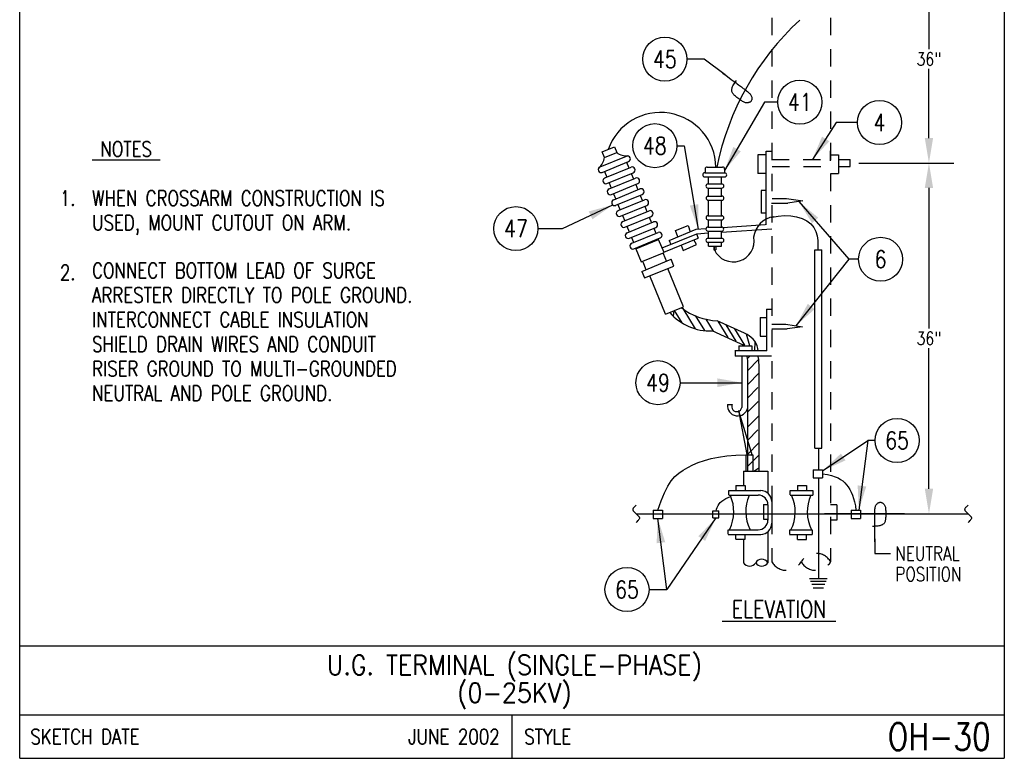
# Model space of a CAD drawing. Extents: x 0 to 7.1, y 0 to 9.85.
# Tile 1 of 3: x 0 to 7.1, y 0 to 5.33. Entities that reach past the tile are written whole.
import ezdxf
from ezdxf.enums import TextEntityAlignment as Align

# ---------------------------------------------------------------- set-up
doc = ezdxf.new("R2010")
doc.units = 0
doc.header["$MEASUREMENT"] = 0
doc.linetypes.add('HIDDEN2', pattern=[0.1875, 0.125, -0.0625])
doc.layers.get('0').update_dxf_attribs({"color": 2, "linetype": 'CONTINUOUS'})
doc.layers.get('Defpoints').update_dxf_attribs({"color": 2, "linetype": 'CONTINUOUS'})
doc.layers.add('E-DETL', color=2, linetype='CONTINUOUS')
doc.layers.add('E-DETL-TEXT', color=3, linetype='CONTINUOUS')
doc.styles.add('ROMANS', font='ROMANS.SHX', dxfattribs={"width": 0.8})
doc.styles.get("Standard").update_dxf_attribs({"font": 'ROMANS.SHX', "width": 0.8, "height": 0.125})
doc.dimstyles.get("Standard").update_dxf_attribs({"dimtxt": 0.18, "dimasz": 0.18, "dimexe": 0.18, "dimexo": 0.0625, "dimgap": 0.09, "dimtad": 0, "dimtih": 1, "dimtoh": 1, "dimdec": 4, "dimzin": 0, "dimdsep": 46, "dimtxsty": 'Standard', "dimcen": 0.09, "dimadec": 0, "dimazin": 0, "dimtfac": 1, "dimtdec": 4, "dimtofl": 0, "dimtmove": 0, "dimatfit": 3, "dimfxl": 0, "dimtolj": 1, "dimtzin": 0, "dimarcsym": 0})

# ---------------------------------------------------------------- blocks, each defined once
blk = doc.blocks.new('BREAK')
at = {"color": 0, "linetype": 'Continuous'}
blk.add_lwpolyline([(0, 0.0625), (-0.0055, 0.057), (-0.0103, 0.0521), (-0.0144, 0.0479), (-0.0177, 0.0441), (-0.0205, 0.0408), (-0.0225, 0.0378), (-0.0239, 0.0351), (-0.0247, 0.0326), (-0.0249, 0.0302), (-0.0246, 0.0279), (-0.0238, 0.0257), (-0.0226, 0.0236), (-0.0211, 0.0216), (-0.0194, 0.0196), (-0.0176, 0.0176), (-0.0156, 0.0156), (-0.0137, 0.0137), (-0.0117, 0.0117), (-0.0098, 0.0098), (-0.0078, 0.0078), (-0.0059, 0.0059), (-0.0039, 0.0039), (-0.002, 0.002), (0, 0), (0.002, -0.002), (0.0039, -0.0039), (0.0059, -0.0059), (0.0078, -0.0078), (0.0098, -0.0098), (0.0117, -0.0117), (0.0137, -0.0137), (0.0156, -0.0156), (0.0176, -0.0176), (0.0194, -0.0196), (0.0211, -0.0216), (0.0226, -0.0236), (0.0238, -0.0257), (0.0246, -0.0279), (0.0249, -0.0302), (0.0247, -0.0326), (0.0239, -0.0351), (0.0225, -0.0378), (0.0205, -0.0408), (0.0177, -0.0441), (0.0144, -0.0479), (0.0103, -0.0521), (0.0055, -0.057), (0, -0.0625)], dxfattribs=at)
blk = doc.blocks.new('LOOP')
blk.add_lwpolyline([(-1.119, 0), (-1.115, 0), (-0.947, 0), (-0.809, 0), (-0.694, 0), (-0.6, 0), (-0.523, 0), (-0.456, 0), (-0.397, 0), (-0.341, 0), (-0.288, 0), (-0.238, 0), (-0.189, 0), (-0.142, 0), (-0.097, 0), (-0.053, 0), (-0.01, 0), (0.033, 0), (0.074, 0), (0.114, -0.001), (0.153, -0.003), (0.19, -0.006), (0.226, -0.011), (0.259, -0.017), (0.289, -0.025), (0.317, -0.036), (0.343, -0.048), (0.365, -0.063), (0.386, -0.079), (0.403, -0.095), (0.419, -0.113), (0.432, -0.131), (0.442, -0.15), (0.45, -0.168), (0.456, -0.186), (0.46, -0.204), (0.461, -0.223), (0.46, -0.241), (0.456, -0.259), (0.45, -0.277), (0.442, -0.295), (0.432, -0.313), (0.419, -0.331), (0.404, -0.348), (0.387, -0.365), (0.367, -0.38), (0.345, -0.394), (0.32, -0.406), (0.293, -0.416), (0.264, -0.425), (0.232, -0.431), (0.198, -0.435), (0.162, -0.438), (0.124, -0.44), (0.086, -0.441), (0.045, -0.441), (0.004, -0.441), (-0.038, -0.441), (-0.08, -0.441), (-0.122, -0.44), (-0.163, -0.438), (-0.202, -0.435), (-0.24, -0.43), (-0.275, -0.424), (-0.307, -0.416), (-0.336, -0.405), (-0.362, -0.392), (-0.384, -0.377), (-0.404, -0.359), (-0.421, -0.339), (-0.436, -0.316), (-0.45, -0.292), (-0.461, -0.264), (-0.471, -0.235), (-0.48, -0.202), (-0.488, -0.166), (-0.494, -0.125), (-0.499, -0.08), (-0.502, -0.03), (-0.505, 0.027), (-0.505, 0.09)])
blk = doc.blocks.new('*D4')
at = {"layer": 'Defpoints', "color": 0}
for p in [(5.7052, 5.795), (5.9917, 4.2949), (6.56, 4.2949)]:
    blk.add_point(p, dxfattribs=at)
at = {"layer": 'E-DETL-TEXT', "color": 0, "lineweight": -2}
for p, q in [((5.7677, 5.795), (6.74, 5.795)), ((6.56, 5.615), (6.56, 5.1164)), ((6.56, 4.4749), (6.56, 4.9735)), ((6.0542, 4.2949), (6.74, 4.2949))]:
    blk.add_line(p, q, dxfattribs=at)
at = {"layer": 'E-DETL-TEXT', "color": 0}
for points in [[(6.53, 5.615), (6.59, 5.615), (6.56, 5.795)], [(6.53, 4.4749), (6.59, 4.4749), (6.56, 4.2949)]]:
    blk.add_solid(points, dxfattribs=at)
at = {"layer": 'E-DETL-TEXT', "insert": (6.56, 5.045), "char_height": 0.09375, "attachment_point": 5, "style": 'ROMANS'}
blk.add_mtext('\\A1;36"', dxfattribs=at)
blk = doc.blocks.new('*D5')
at = {"layer": 'Defpoints', "color": 0}
for p in [(5.9917, 4.2949), (6.4054, 1.7642), (6.56, 1.7642)]:
    blk.add_point(p, dxfattribs=at)
at = {"layer": 'E-DETL-TEXT', "color": 0, "lineweight": -2}
for p, q in [((6.0542, 4.2949), (6.74, 4.2949)), ((6.56, 4.1149), (6.56, 3.101)), ((6.56, 1.9442), (6.56, 2.9582)), ((6.4679, 1.7642), (6.74, 1.7642))]:
    blk.add_line(p, q, dxfattribs=at)
at = {"layer": 'E-DETL-TEXT', "color": 0}
for points in [[(6.53, 4.1149), (6.59, 4.1149), (6.56, 4.2949)], [(6.53, 1.9442), (6.59, 1.9442), (6.56, 1.7642)]]:
    blk.add_solid(points, dxfattribs=at)
at = {"layer": 'E-DETL-TEXT', "insert": (6.56, 3.0296), "char_height": 0.09375, "attachment_point": 5, "style": 'ROMANS'}
blk.add_mtext('\\A1;36"', dxfattribs=at)

msp = doc.modelspace()

# ---------------------------------------------------------------- linework, layer by layer
at = {"layer": 'E-DETL'}
for p, q in [((0, 0), (0, 9.8484)), ((7.1036, 9.8484), (7.1036, 0)), ((5.8506, 4.3116), (5.8506, 4.3833)), ((5.7371, 2.238), (5.7371, 3.6682)), ((5.7371, 3.6682), (5.7871, 3.6682)), ((5.7871, 2.238), (5.7871, 3.6682)), ((4.716, 3.1895), (4.7221, 3.2308)), ((4.7226, 3.2311), (4.7775, 3.1417)), ((4.784, 3.2448), (4.8739, 3.0986)), ((4.8737, 3.1944), (4.9407, 3.0854)), ((4.9497, 3.1676), (5.0032, 3.0806)), ((5.2285, 3.0674), (5.0321, 3.157)), ((5.0359, 3.1543), (5.1086, 3.036)), ((5.0939, 3.1274), (5.1667, 3.0091)), ((5.2322, 2.9761), (4.9966, 3.0836)), ((5.157, 3.0996), (5.2297, 2.9813)), ((5.2667, 2.9761), (5.2448, 3.0602)), ((5.3042, 2.9392), (5.3054, 3.0052)), ((5.2511, 2.8842), (5.2669, 2.9005)), ((5.2537, 2.7981), (5.331, 2.878)), ((5.2522, 2.6969), (5.334, 2.7813)), ((5.2533, 2.0718), (5.2533, 2.8384)), ((5.3349, 2.0718), (5.3349, 2.8149)), ((5.2515, 2.599), (5.3246, 2.6745)), ((5.2537, 2.4995), (5.3269, 2.575)), ((5.1849, 2.5103), (5.2461, 2.1915)), ((5.1849, 2.5067), (5.2857, 2.1858)), ((5.2564, 2.3928), (5.3295, 2.4683)), ((5.2526, 2.2946), (5.3257, 2.3701)), ((5.2564, 2.1977), (5.3295, 2.2732)), ((5.7371, 2.238), (5.7871, 2.238)), ((5.7621, 2.238), (5.7621, 2.082)), ((5.2393, 2.189), (5.2894, 2.189)), ((5.2393, 2.189), (5.2393, 2.0718)), ((5.2568, 2.109), (5.3299, 2.1845)), ((5.2894, 2.189), (5.2894, 2.0718)), ((5.2215, 2.0718), (5.2215, 1.9679)), ((5.2215, 2.0718), (5.398, 2.0718)), ((5.2971, 2.0717), (5.3318, 2.0958)), ((5.398, 2.0718), (5.398, 1.9157)), ((5.7621, 2.0242), (5.7621, 1.2969)), ((5.1137, 1.9322), (5.3464, 1.9322)), ((5.1137, 1.9309), (5.1137, 1.9002)), ((5.1676, 1.9674), (5.2343, 1.9674)), ((5.1676, 1.9674), (5.1676, 1.9322)), ((5.2343, 1.9674), (5.2343, 1.9322)), ((5.5571, 1.9319), (5.7218, 1.9319)), ((5.5571, 1.9306), (5.5571, 1.8999)), ((5.6111, 1.9671), (5.6777, 1.9671)), ((5.6111, 1.9671), (5.6111, 1.9319)), ((5.6777, 1.9671), (5.6777, 1.9319)), ((5.7218, 1.9319), (5.7218, 1.8989)), ((5.1152, 1.8992), (5.328, 1.8992)), ((5.4264, 1.8522), (5.4264, 1.6954)), ((5.5586, 1.8989), (5.7218, 1.8989)), ((5.367, 1.8318), (5.367, 1.7254)), ((5.367, 1.8318), (5.398, 1.8318)), ((5.398, 1.8292), (5.398, 1.7183)), ((5.8959, 1.8298), (5.8506, 1.8298)), ((5.8959, 1.8298), (5.8959, 1.7182)), ((4.4475, 1.7642), (6.8425, 1.7642)), ((5.367, 1.7254), (5.398, 1.7254)), ((6.3828, 1.7642), (5.8058, 1.7642)), ((5.8959, 1.7182), (5.8506, 1.7182)), ((5.11, 1.6483), (5.328, 1.6483)), ((5.11, 1.647), (5.11, 1.6164)), ((5.5534, 1.648), (5.7181, 1.648)), ((5.5534, 1.6467), (5.5534, 1.616)), ((5.7181, 1.648), (5.7181, 1.615)), ((5.1115, 1.6154), (5.3464, 1.6154)), ((5.1676, 1.5802), (5.1676, 1.6154)), ((5.1676, 1.5802), (5.2343, 1.5802)), ((5.2215, 1.5802), (5.2215, 1.4112)), ((5.2343, 1.5802), (5.2343, 1.6154)), ((5.398, 1.6336), (5.398, 1.4112)), ((5.5549, 1.615), (5.7181, 1.615)), ((5.6111, 1.5798), (5.6111, 1.615)), ((5.6111, 1.5798), (5.6777, 1.5798)), ((5.6777, 1.5798), (5.6777, 1.615)), ((5.6991, 1.2969), (5.8251, 1.2969)), ((5.7064, 1.2785), (5.8179, 1.2785)), ((5.7153, 1.2559), (5.809, 1.2559)), ((5.7253, 1.2304), (5.7989, 1.2304)), ((0, 0.8125), (7.1036, 0.8125)), ((0, 0.3125), (7.1036, 0.3125)), ((3.5518, 0.3125), (3.5518, 0)), ((0, 0), (7.1036, 0))]:
    msp.add_line(p, q, dxfattribs=at)
at = {"layer": 'E-DETL', "linetype": 'HIDDEN2'}
for p, q in [((5.4264, 7.5912), (5.4264, 1.4174)), ((5.8506, 7.5912), (5.8506, 1.4174))]:
    msp.add_line(p, q, dxfattribs=at)
at = {"layer": 'E-DETL', "color": 4}
for p, q in [((4.2033, 4.3749), (4.2906, 4.4107)), ((4.2906, 4.4107), (4.307, 4.3708)), ((4.1875, 4.2673), (4.3772, 4.3451)), ((4.2197, 4.3349), (4.2033, 4.3749)), ((4.2197, 4.3349), (4.307, 4.3708)), ((5.3833, 4.3547), (5.3257, 4.3547)), ((5.3257, 4.3547), (5.3257, 4.2199)), ((5.3833, 4.3807), (5.3833, 3.8483)), ((5.3867, 4.3807), (5.4274, 4.3807)), ((5.8506, 4.3547), (5.9064, 4.3547)), ((5.9064, 4.3547), (5.9064, 4.2199)), ((4.2033, 4.2273), (4.3929, 4.305)), ((4.2212, 4.1867), (4.4108, 4.2645)), ((4.3785, 4.3011), (4.3956, 4.2592)), ((4.9596, 4.2655), (5.0715, 4.2655)), ((5.9064, 4.3198), (5.9917, 4.3198)), ((5.9064, 4.2701), (5.9917, 4.2701)), ((5.9917, 4.2701), (5.9917, 4.3198)), ((4.218, 4.2345), (4.2352, 4.1926)), ((4.2369, 4.1466), (4.4266, 4.2244)), ((4.412, 4.2194), (4.4282, 4.1798)), ((4.9419, 4.2239), (5.0868, 4.2239)), ((4.9428, 4.1945), (5.0868, 4.1945)), ((4.945, 4.251), (4.945, 4.2239)), ((4.9684, 4.1435), (4.9684, 4.1936)), ((5.0633, 4.1425), (5.0633, 4.1927)), ((5.0861, 4.251), (5.0861, 4.2239)), ((5.3833, 4.2199), (5.3257, 4.2199)), ((5.8506, 4.2199), (5.9064, 4.2199)), ((4.2519, 4.1519), (4.2681, 4.1124)), ((4.2536, 4.1082), (4.4432, 4.186)), ((4.2693, 4.0681), (4.459, 4.1459)), ((4.4448, 4.1394), (4.4605, 4.1011)), ((4.9643, 4.1437), (5.0654, 4.1437)), ((4.284, 4.0735), (4.2999, 4.0347)), ((4.2855, 4.0298), (4.4751, 4.1076)), ((4.3012, 3.9897), (4.4909, 4.0675)), ((4.4768, 4.0612), (4.4929, 4.0221)), ((4.964, 4.1143), (5.0654, 4.1143)), ((4.9655, 4.0563), (5.0665, 4.0563)), ((4.9684, 4.0557), (4.9684, 4.114)), ((5.0633, 4.0545), (5.0633, 4.1149)), ((5.3833, 4.0962), (5.3505, 4.0962)), ((5.3505, 4.0962), (5.3505, 3.932)), ((4.3163, 3.9949), (4.3323, 3.9558)), ((4.3183, 3.9511), (4.508, 4.0288)), ((4.3341, 3.911), (4.5238, 3.9888)), ((4.5091, 3.9825), (4.5247, 3.9444)), ((4.9651, 4.0269), (5.0665, 4.0269)), ((4.9684, 3.9145), (4.9684, 4.0271)), ((5.0633, 3.9142), (5.0633, 4.0275)), ((5.4245, 4.0056), (5.5412, 4.0056)), ((5.43, 4.0392), (5.5311, 4.0392)), ((5.5311, 4.0392), (5.6499, 4.0212)), ((5.6499, 4.0212), (5.5412, 4.0056)), ((4.3482, 3.917), (4.3648, 3.8765)), ((4.351, 3.872), (4.5407, 3.9498)), ((4.3668, 3.8319), (4.5565, 3.9097)), ((4.9648, 3.9145), (5.0659, 3.9145)), ((5.3833, 3.932), (5.3505, 3.932)), ((4.3804, 3.8385), (4.3967, 3.7986)), ((4.383, 3.7918), (4.5726, 3.8695)), ((4.5411, 3.9044), (4.5583, 3.8625)), ((4.7325, 3.8084), (4.8216, 3.8449)), ((4.8216, 3.8449), (4.8381, 3.7994)), ((4.9645, 3.8851), (5.0659, 3.8851)), ((4.9684, 3.8323), (4.9684, 3.885)), ((5.0633, 3.8324), (5.0633, 3.8834)), ((5.0736, 3.8299), (5.3789, 3.8503)), ((4.3987, 3.7517), (4.5884, 3.8295)), ((4.4161, 3.7162), (4.6058, 3.794)), ((4.5741, 3.8241), (4.5888, 3.788)), ((4.6357, 3.6819), (4.8864, 3.7847)), ((4.6858, 3.7369), (4.881, 3.8169)), ((4.7485, 3.7626), (4.7325, 3.8084)), ((4.881, 3.8169), (4.9512, 3.8217)), ((4.882, 3.7829), (4.8943, 3.7528)), ((4.8864, 3.7847), (4.9684, 3.7902)), ((4.9637, 3.8036), (5.0651, 3.8036)), ((4.9641, 3.8329), (5.0651, 3.8329)), ((4.9684, 3.7522), (4.9684, 3.803)), ((5.0633, 3.7965), (5.4264, 3.8209)), ((5.0633, 3.7521), (5.0633, 3.8034)), ((4.4135, 3.7579), (4.4276, 3.7233)), ((4.4319, 3.6761), (4.6215, 3.7539)), ((4.4441, 3.6768), (4.6098, 3.744)), ((4.6488, 3.6504), (4.6098, 3.744)), ((4.6482, 3.6518), (4.8943, 3.7528)), ((4.6858, 3.7369), (4.6979, 3.7074)), ((4.7717, 3.7025), (4.7872, 3.6645)), ((4.7872, 3.6645), (4.8836, 3.707)), ((4.8836, 3.707), (4.8647, 3.7406)), ((4.964, 3.7226), (5.0654, 3.7226)), ((4.9643, 3.752), (5.0654, 3.752)), ((4.9684, 3.694), (4.9684, 3.7226)), ((4.9684, 3.694), (5.0633, 3.694)), ((5.0633, 3.6951), (5.0633, 3.7221)), ((4.4441, 3.6768), (4.4829, 3.5822)), ((4.4829, 3.5822), (4.6488, 3.6504)), ((4.6413, 3.643), (4.6654, 3.5842)), ((5.0076, 3.6931), (5.0233, 3.6931)), ((5.0076, 3.6931), (5.0076, 3.6682)), ((5.0076, 3.6682), (5.0233, 3.6682)), ((5.0137, 3.6658), (5.0137, 3.6882)), ((5.0233, 3.6931), (5.0233, 3.6682)), ((4.4877, 3.5126), (4.6992, 3.6004)), ((4.4946, 3.5822), (4.5172, 3.5269)), ((4.72, 3.5513), (4.6992, 3.6004)), ((4.4877, 3.5126), (4.5072, 3.4656)), ((4.5072, 3.4656), (4.72, 3.5513)), ((4.6602, 3.2042), (4.5458, 3.4816)), ((4.7892, 3.2575), (4.6755, 3.5334)), ((4.6602, 3.2042), (4.7892, 3.2575)), ((5.3871, 3.241), (5.3871, 2.9392)), ((5.3888, 3.2414), (5.424, 3.2414)), ((5.3424, 3.1793), (5.3424, 3.0464)), ((5.3424, 3.1793), (5.3871, 3.1793)), ((5.4271, 3.1316), (5.5281, 3.1316)), ((5.5281, 3.1316), (5.6469, 3.1136)), ((5.4264, 3.0979), (5.5382, 3.0979)), ((5.6469, 3.1136), (5.5382, 3.0979)), ((5.3424, 3.0464), (5.3871, 3.0464)), ((5.3892, 2.9392), (5.1593, 2.9392)), ((5.1611, 2.9405), (5.1611, 2.9002)), ((5.1875, 2.9761), (5.2811, 2.9761)), ((5.1875, 2.9761), (5.1875, 2.9392)), ((5.2811, 2.9761), (5.2811, 2.9392)), ((5.4244, 2.9002), (5.1611, 2.9002)), ((5.2097, 2.8969), (5.2097, 2.5307)), ((5.1066, 2.553), (5.1397, 2.553)), ((5.7243, 2.082), (5.7917, 2.082)), ((5.7243, 2.082), (5.7243, 2.0242)), ((5.7917, 2.082), (5.7917, 2.0242)), ((5.7243, 2.0242), (5.7917, 2.0242)), ((4.5702, 1.7892), (4.6376, 1.7892)), ((4.5702, 1.7892), (4.5702, 1.7313)), ((4.6376, 1.7892), (4.6376, 1.7313)), ((5.0004, 1.7339), (5.0004, 1.7859)), ((5.0004, 1.7859), (5.0451, 1.7859)), ((5.0451, 1.7339), (5.0451, 1.7859)), ((5.9994, 1.7892), (6.0668, 1.7892)), ((5.9994, 1.7892), (5.9994, 1.7313)), ((6.0668, 1.7892), (6.0668, 1.7313)), ((4.5702, 1.7313), (4.6376, 1.7313)), ((5.0004, 1.7339), (5.0451, 1.7339)), ((5.9994, 1.7313), (6.0668, 1.7313))]:
    msp.add_line(p, q, dxfattribs=at)
at = {"layer": 'E-DETL', "color": 4, "linetype": 'HIDDEN2'}
for p, q in [((5.4271, 4.3198), (5.8494, 4.3198)), ((5.4297, 4.2701), (5.8506, 4.2701))]:
    msp.add_line(p, q, dxfattribs=at)
at = {"layer": 'E-DETL'}
for points in [[(5.4217, 3.9031), (5.4281, 3.9047), (5.4718, 3.9119), (5.5173, 3.915), (5.5624, 3.9133), (5.6052, 3.9061), (5.6443, 3.8937), (5.6789, 3.8766), (5.7078, 3.8552), (5.73, 3.83), (5.745, 3.8014), (5.7538, 3.7702), (5.7579, 3.7369), (5.759, 3.7023), (5.7586, 3.667)], [(4.6039, 1.7892), (4.6276, 1.8582), (4.6513, 1.9155), (4.6756, 1.9626), (4.7008, 2.0011), (4.7274, 2.0324), (4.7558, 2.0582), (4.7864, 2.0799), (4.8197, 2.0992), (4.8561, 2.1171), (4.8961, 2.1338), (4.9401, 2.1488), (4.9888, 2.1619), (5.0425, 2.1728), (5.1018, 2.1812), (5.1673, 2.1867), (5.2393, 2.189)], [(5.7917, 2.0531), (5.8269, 2.047), (5.8569, 2.04), (5.8824, 2.0319), (5.904, 2.0228), (5.9223, 2.0125), (5.9382, 2.001), (5.9521, 1.9881), (5.9649, 1.9737), (5.9769, 1.9578), (5.9882, 1.9401), (5.9987, 1.9206), (6.0081, 1.8991), (6.0165, 1.8753), (6.0235, 1.8492), (6.0291, 1.8206), (6.0331, 1.7892)], [(5.024, 1.7833), (5.0281, 1.7969), (5.0327, 1.8102), (5.0384, 1.8231), (5.0456, 1.8352), (5.0547, 1.8463), (5.0662, 1.8562), (5.0798, 1.8652), (5.0948, 1.8734), (5.1109, 1.8811), (5.1274, 1.8886)]]:
    msp.add_lwpolyline(points, dxfattribs=at)
for centre, radius, start, end in [((6.961, 3.8745), 1.9703, 132.58343, 168.55206), ((4.6229, 4.2588), 0.4004, 0.95885, 160.48154), ((5.4616, 3.7417), 0.1672, 97.52794, 174.09964), ((5.1483, 3.7309), 0.1497, 204.43233, 10.78294), ((4.9823, 3.4704), 0.3873, 220.97515, 272.07932), ((5.0486, 3.6023), 0.4457, 231.90796, 268.12051), ((4.9794, 2.5216), 0.6, 63.21055, 65.47378), ((5.1821, 2.9266), 0.1461, 4.80113, 63.50668), ((4.8533, 2.8384), 0.4, 19.817, 22.467), ((4.8533, 2.8384), 0.4, 0, 8.836), ((4.7349, 2.8149), 0.6, 0, 8.085), ((5.3464, 1.8522), 0.08, 0, 90), ((4.8604, 1.7793), 0.2913, 334.166, 23.383), ((5.5301, 1.7793), 0.2913, 156.618, 205.834), ((5.328, 1.8292), 0.07, 0, 90), ((5.3038, 1.779), 0.2913, 333.28848, 24.31401), ((5.9736, 1.779), 0.2913, 155.68599, 206.71152), ((5.328, 1.7183), 0.07, 270, 0), ((5.3464, 1.6954), 0.08, 270, 0), ((5.3539, 1.3857), 0.0509, 30, 150), ((5.2657, 1.4367), 0.0509, 210, 330), ((5.3539, 1.4367), 0.0509, 210, 330)]:
    msp.add_arc(centre, radius, start, end, dxfattribs=at)
at = {"layer": 'E-DETL', "color": 4}
for centre, radius, start, end in [((4.097, 4.354), 0.1242, 310.138, 351.16), ((4.381, 4.4705), 0.1242, 233.432, 274.454), ((4.3849, 4.3251), 0.0217, 22.296, 112.296), ((4.3849, 4.3251), 0.0217, 292.296, 22.296), ((4.1951, 4.2471), 0.0217, 112.296, 202.296), ((4.4186, 4.2445), 0.0217, 22.297, 112.296), ((4.9596, 4.251), 0.0146, 90, 180), ((5.0715, 4.251), 0.0146, 0, 90), ((4.1951, 4.2471), 0.0217, 202.296, 292.296), ((4.4186, 4.2445), 0.0217, 292.296, 22.297), ((4.9421, 4.2094), 0.0147, 90, 180), ((4.9421, 4.2094), 0.0147, 180, 269.99969), ((5.087, 4.2092), 0.0147, 0, 90), ((5.087, 4.2092), 0.0147, 270, 0), ((4.2288, 4.1664), 0.0217, 112.297, 202.296), ((4.2288, 4.1664), 0.0217, 202.296, 292.296), ((4.451, 4.166), 0.0217, 22.296, 112.296), ((4.451, 4.166), 0.0217, 292.296, 22.296), ((4.9658, 4.1289), 0.0147, 90, 180), ((4.9658, 4.1289), 0.0147, 180, 269.99969), ((5.0654, 4.1286), 0.0147, 0, 90), ((5.0654, 4.1286), 0.0147, 269.99969, 359.9997), ((4.2612, 4.0879), 0.0217, 112.297, 202.296), ((4.2612, 4.0879), 0.0217, 202.296, 292.296), ((4.4829, 4.0876), 0.0217, 22.296, 112.296), ((4.4829, 4.0876), 0.0217, 292.296, 22.296), ((4.9669, 4.0415), 0.0147, 90, 180), ((5.0665, 4.0412), 0.0147, 0, 90), ((4.2931, 4.0095), 0.0217, 112.296, 202.296), ((4.2931, 4.0095), 0.0217, 202.296, 292.296), ((4.5157, 4.0088), 0.0217, 22.296, 112.296), ((4.5157, 4.0088), 0.0217, 292.297, 22.296), ((4.9669, 4.0415), 0.0147, 180, 269.99969), ((5.0665, 4.0412), 0.0147, 269.99969, 359.9997), ((4.3259, 3.9308), 0.0217, 112.296, 202.296), ((4.3259, 3.9308), 0.0217, 202.296, 292.296), ((4.5485, 3.9298), 0.0217, 22.296, 112.296), ((4.5485, 3.9298), 0.0217, 292.296, 22.296), ((4.9663, 3.8998), 0.0147, 90, 180), ((5.0659, 3.8994), 0.0147, 0, 90), ((4.3586, 3.8517), 0.0217, 112.296, 202.296), ((4.3586, 3.8517), 0.0217, 202.296, 292.296), ((4.5804, 3.8496), 0.0217, 22.296, 112.296), ((4.5804, 3.8496), 0.0217, 292.297, 22.296), ((4.9663, 3.8998), 0.0147, 180, 269.99969), ((5.0659, 3.8994), 0.0147, 269.99969, 359.9997), ((4.3906, 3.7715), 0.0217, 112.296, 202.296), ((4.6135, 3.774), 0.0217, 22.296, 112.296), ((4.6135, 3.774), 0.0217, 292.296, 22.296), ((4.9655, 3.8182), 0.0147, 90, 180), ((4.9655, 3.8182), 0.0147, 180, 269.99969), ((5.0651, 3.8179), 0.0147, 0, 90), ((5.0651, 3.8179), 0.0147, 269.99969, 359.9997), ((4.3906, 3.7715), 0.0217, 202.296, 292.296), ((4.4237, 3.6959), 0.0217, 112.296, 202.296), ((4.9658, 3.7372), 0.0147, 90, 180), ((4.9658, 3.7372), 0.0147, 180, 269.99969), ((5.0654, 3.7369), 0.0147, 0, 90), ((5.0654, 3.7369), 0.0147, 269.99969, 359.9997), ((4.4237, 3.6959), 0.0217, 202.296, 292.296), ((5.1798, 2.5441), 0.0737, 173.069, 348.699), ((5.1736, 2.5383), 0.0369, 156.60104, 348.051)]:
    msp.add_arc(centre, radius, start, end, dxfattribs=at)
at = {"layer": 'E-DETL', "linetype": 'HIDDEN2'}
for centre, start, end in [((5.7445, 1.3562), 30, 150), ((5.5324, 1.4786), 210, 330), ((5.7445, 1.4786), 210, 330)]:
    msp.add_arc(centre, 0.1225, start, end, dxfattribs=at)
at = {"layer": 'E-DETL-TEXT'}
for p, q in [((4.9385, 5.0438), (4.8135, 5.0438)), ((5.0898, 4.9308), (4.9385, 5.0438)), ((5.3736, 4.7343), (5.0861, 4.2418)), ((5.4693, 4.7343), (5.3736, 4.7343)), ((5.8911, 4.5866), (5.7186, 4.3198)), ((6.0443, 4.5866), (5.8911, 4.5866)), ((4.7412, 4.4197), (4.7932, 4.4197)), ((4.7932, 4.4197), (4.8953, 3.8179)), ((3.9166, 3.8215), (4.2791, 3.9929)), ((3.739, 3.8215), (3.9166, 3.8215)), ((5.9811, 3.6004), (5.6002, 3.1206)), ((6.0521, 3.6004), (5.9811, 3.6004)), ((4.7639, 2.7099), (5.2097, 2.7099)), ((6.1197, 2.2929), (6.0537, 1.7892)), ((6.1712, 2.2929), (6.1197, 2.2929)), ((4.6689, 1.2173), (4.6039, 1.7313)), ((6.1688, 1.5842), (6.1688, 1.4782)), ((6.1688, 1.4782), (6.2829, 1.4782)), ((4.5406, 1.2173), (4.6689, 1.2173))]:
    msp.add_line(p, q, dxfattribs=at)
for centre in [(4.6545, 5.0438), (5.6283, 4.7343), (6.2033, 4.5866), (4.5822, 4.4197), (3.58, 3.8215), (6.2111, 3.6004), (4.6049, 2.7099), (6.3302, 2.2929), (4.3816, 1.2173)]:
    msp.add_circle(centre, 0.159, dxfattribs=at)
for points in [[(5.8412, 4.4517), (5.7186, 4.3198), (5.7887, 4.4856)], [(5.2024, 4.3791), (5.0861, 4.2418), (5.1485, 4.4106)], [(4.1055, 3.9454), (4.2791, 3.9929), (4.1322, 3.8889)], [(4.8965, 3.9979), (4.8953, 3.8179), (4.8349, 3.9875)], [(5.7349, 3.24), (5.6002, 3.1206), (5.686, 3.2789)], [(5.0325, 2.7412), (5.2097, 2.7099), (5.0324, 2.6787)], [(6.1077, 1.9609), (6.0537, 1.7892), (6.0457, 1.969)], [(4.5951, 1.5516), (4.6039, 1.7313), (4.6571, 1.5594)]]:
    msp.add_solid(points, dxfattribs=at)

# ---------------------------------------------------------------- block references
at = {"layer": 'E-DETL'}
for p in [(4.4475, 1.7642), (6.8425, 1.7642)]:
    msp.add_blockref('BREAK', p, dxfattribs=at)
at = {"layer": 'E-DETL-TEXT', "xscale": 0.18, "yscale": 0.18, "zscale": 0.18}
for p, rotation in [((5.2341, 4.8231), 323.2628824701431), ((6.1688, 1.7642), 90)]:
    msp.add_blockref('LOOP', p, dxfattribs=dict(at, rotation=rotation))

# ---------------------------------------------------------------- texts
at = {"layer": 'E-DETL-TEXT', "style": 'ROMANS', "width": 0.8}
for s, p in [('45', (4.6545, 5.0438)), ('41', (5.6283, 4.7343)), ('4', (6.2033, 4.5866)), ('48', (4.5822, 4.4197)), ('47', (3.58, 3.8215)), ('6', (6.2111, 3.6004)), ('49', (4.6049, 2.7099)), ('65', (6.3302, 2.2929)), ('65', (4.3816, 1.2173))]:
    msp.add_text(s, height=0.125, dxfattribs=at).set_placement(p, align=Align.MIDDLE)
for s, height, p in [('%%U NOTES ', 0.10938, (0.5227, 4.3408)), ('WHEN CROSSARM CONSTRUCTION IS', 0.109375, (0.5227, 3.9866)), ('USED, MOUNT CUTOUT ON ARM.', 0.109375, (0.5227, 3.8095)), ('CONNECT BOTTOM LEAD OF SURGE', 0.109375, (0.5227, 3.4645)), ('ARRESTER DIRECTLY TO POLE GROUND.', 0.109375, (0.5227, 3.2874)), ('INTERCONNECT CABLE INSULATION', 0.109375, (0.5227, 3.1103)), ('SHIELD DRAIN WIRES AND CONDUIT', 0.109375, (0.5227, 2.9332)), ('RISER GROUND TO MULTI-GROUNDED', 0.109375, (0.5227, 2.7561)), ('NEUTRAL AND POLE GROUND.', 0.109375, (0.5227, 2.5791)), ('NEUTRAL', 0.1, (6.3181, 1.4282)), ('POSITION', 0.1, (6.3181, 1.2782)), ('%%U ELEVATION ', 0.125, (5.069, 1.0145))]:
    msp.add_text(s, height=height, dxfattribs=at).set_placement(p)
for s, p in [('1.  ', (0.5227, 3.9866)), ('2.  ', (0.5227, 3.4501))]:
    msp.add_text(s, height=0.10938, dxfattribs=at).set_placement(p, align=Align.RIGHT)
at = {"layer": 'E-DETL-TEXT', "width": 0.9}
for s, p in [('U.G. TERMINAL (SINGLE-PHASE)', (3.5688, 0.6031)), ('(0-25KV)', (3.5688, 0.4031))]:
    msp.add_text(s, height=0.14, dxfattribs=at).set_placement(p, align=Align.CENTER)
at = {"layer": 'E-DETL-TEXT', "style": 'ROMANS', "width": 0.8}
for s, p in [('SKETCH DATE', (0.0773, 0.1563)), ('STYLE', (3.6406, 0.1563))]:
    msp.add_text(s, height=0.11, dxfattribs=at).set_placement(p, align=Align.MIDDLE_LEFT)
for s, height, p in [('JUNE 2002', 0.11, (3.463, 0.1563)), ('OH-30', 0.19685, (7.0055, 0.1563))]:
    msp.add_text(s, height=height, dxfattribs=at).set_placement(p, align=Align.MIDDLE_RIGHT)

# ---------------------------------------------------------------- dimensions: what is measured, and where the dimension line sits
at = {"layer": 'E-DETL-TEXT'}
for base, p1, p2, picture, middle in [((6.56, 4.2949), (5.7052, 5.795), (5.9917, 4.2949), '*D4', (6.56, 5.045)), ((6.56, 1.7642), (5.9917, 4.2949), (6.4054, 1.7642), '*D5', (6.56, 3.0296))]:
    dim = msp.add_linear_dim(base=base, p1=p1, p2=p2, angle=90, text='36"', dimstyle='Standard', override={"dimtxt": 0.09375, "dimgap": 0.015625, "dimdec": 0, "dimlunit": 4, "dimtxsty": 'ROMANS', "dimclrt": 256, "dimtdec": 0, "dimtmove": 1}, dxfattribs=at)
    dim.commit()
    dim.dimension.update_dxf_attribs({"geometry": picture, "text_midpoint": middle})

# ---------------------------------------------------------------- leaders
for points, override in [([(5.6211, 4.0171), (5.9811, 3.6004)], {"dimtxt": 0.09375, "dimgap": 0.015625, "dimdec": 0, "dimlunit": 4, "dimtxsty": 'ROMANS', "dimclrt": 256, "dimtdec": 0}), ([(5.7917, 2.0743), (6.1197, 2.2929)], {"dimtxt": 0.09375, "dimgap": 0.015625, "dimdec": 0, "dimlunit": 4, "dimtxsty": 'ROMANS', "dimclrt": 256, "dimtdec": 0}), ([(5.0227, 1.7339), (4.6689, 1.2173)], {"dimtxt": 0.125, "dimdec": 6, "dimlunit": 4, "dimtxsty": 'ROMANS', "dimclrt": 256, "dimtdec": 6})]:
    msp.add_leader(points, dimstyle='Standard', override=override, dxfattribs=at)

doc.saveas('drawing.dxf')
